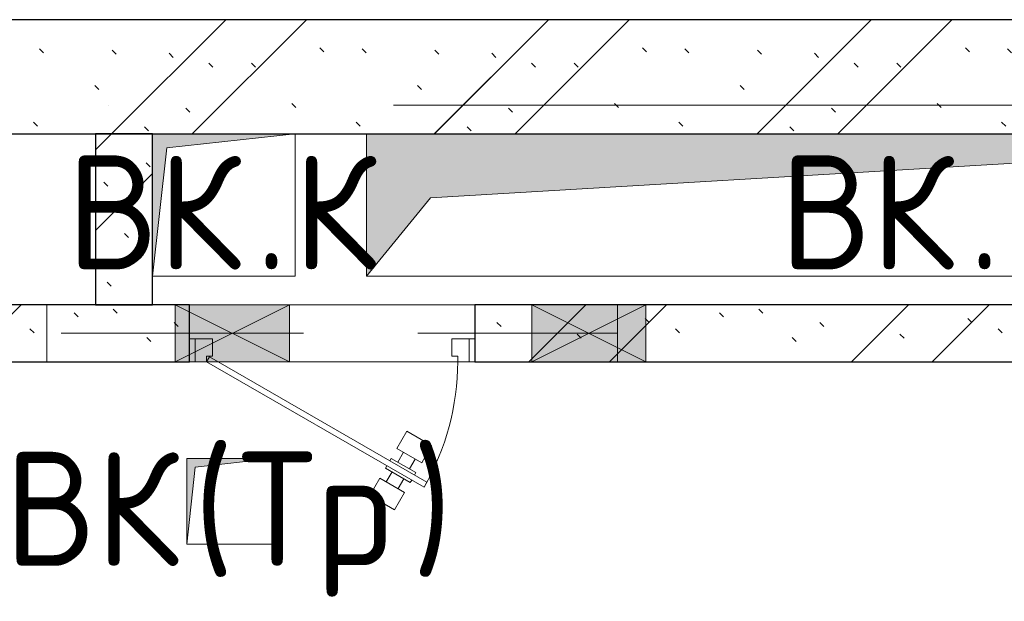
# Model space of a CAD drawing. Header units: millimetres. Extents: x -30540 to 173936, y -11730 to 122288.
# Tile 86 of 116: x 82973 to 84699, y 84930 to 85950. Entities that reach past the tile are written whole.
import ezdxf

# ---------------------------------------------------------------- set-up
doc = ezdxf.new("R2010")
doc.units = ezdxf.units.MM
doc.linetypes.add('3_ Штрих_ 1 х 1 мм', pattern=[400, 200, -200])
doc.linetypes.add('ADSK_Линия сетки', pattern=[5000, 4000, -500, 0, -500])
for name, color, linetype, lineweight in [('A-____-NOTE-TEXT', 7, 'Continuous', 18), ('A-DOOR-____-MCUT', 7, 'Continuous', 9), ('A-DOOR-____-OTLN', 7, 'Continuous', 18), ('A-DOOR-FRAM-MCUT', 7, 'Continuous', 9), ('A-GLAZ-____-MCUT', 7, 'Continuous', 9), ('A-GLAZ-____-OTLN', 7, 'Continuous', 18), ('A-WALL-____-PATT', 7, 'Continuous', 40), ('I-WALL-____-MCUT', 7, 'Continuous', 40), ('I-WALL-____-OTLN', 7, 'Continuous', 18), ('M-EQPM-____-OTLN', 7, 'Continuous', 18), ('S-BEAM-____-OTLN', 7, 'Continuous', 18), ('S-GRID-____-OTLN', 7, 'Continuous', 9)]:
    doc.layers.add(name, color=color, linetype=linetype, lineweight=lineweight)
doc.styles.add('GOST Common', font='GOST_Common.ttf', dxfattribs={"height": 200})
pattern_1 = [(135, (300.56, 377.28), (-565.6854, 6e-14), [10, -790]), (135, (349.8, 474.73), (-565.6854, 6e-14), [10, -790]), (135, (423.93, 473.06), (-565.6854, 6e-14), [10, -790]), (135, (229.92, 447.9), (-565.6854, 6e-14), [10, -790]), (135, (155.08, 447.9), (-565.6854, 6e-14), [10, -790]), (135, (114.9, 369.03), (-565.6854, 6e-14), [10, -790]), (135, (132.43, 285.8), (-565.6854, 6e-14), [10, -790]), (135, (214.66, 322), (-565.6854, 6e-14), [10, -790]), (135, (198.16, 261.88), (-565.6854, 6e-14), [10, -790]), (135, (45.2, 272.9), (-565.6854, 6e-14), [10, -790]), (135, (42.32, 336.16), (-565.6854, 6e-14), [10, -790]), (135, (92.26, 192.24), (-565.6854, 6e-14), [10, -790]), (135, (7.07, 149.2), (-565.6854, 6e-14), [10, -790]), (135, (80.6, 95.1), (-565.6854, 6e-14), [10, -790]), (135, (79.53, 36.94), (-565.6854, 6e-14), [10, -790]), (135, (153.87, 74.56), (-565.6854, 6e-14), [10, -790]), (135, (228.35, 124.8), (-565.6854, 6e-14), [10, -790]), (135, (279.75, 180.4), (-565.6854, 6e-14), [10, -790]), (135, (282.9, 31.63), (-565.6854, 6e-14), [10, -790]), (135, (377.38, 53.45), (-565.6854, 6e-14), [10, -790]), (135, (352.28, 102.7), (-565.6854, 6e-14), [10, -790]), (135, (354.05, 0), (-565.6854, 6e-14), [10, -790]), (135, (553.23, 16.45), (-565.6854, 6e-14), [10, -790]), (135, (542.38, 63.45), (-565.6854, 6e-14), [10, -790]), (135, (536.58, 239.3), (-565.6854, 6e-14), [10, -790]), (135, (475.85, 203.9), (-565.6854, 6e-14), [10, -790]), (135, (475.85, 316.54), (-565.6854, 6e-14), [10, -790]), (135, (520.8, 408.7), (-565.6854, 6e-14), [10, -790]), (135, (551.1, 470.8), (-565.6854, 6e-14), [10, -790]), (135, (235.25, 537.93), (-565.6854, 6e-14), [10, -790]), (135, (407.25, 547.65), (-565.6854, 6e-14), [10, -790]), (135, (94.5, 558.6), (-565.6854, 6e-14), [10, -790]), (135, (46.4, 532.3), (-565.6854, 6e-14), [10, -790]), (135, (85.56, 465.04), (-565.6854, 6e-14), [10, -790]), (135, (355.53, 181.14), (-565.6854, 6e-14), [10, -790]), (135, (362.23, 243.6), (-565.6854, 6e-14), [10, -790]), (135, (413.45, 344.1), (-565.6854, 6e-14), [10, -790]), (135, (286.3, 273.25), (-565.6854, 6e-14), [10, -790]), (135, (423.02, 263.72), (-565.6854, 6e-14), [10, -790]), (135, (162.94, 190.2), (-565.6854, 6e-14), [10, -790]), (135, (470.25, 120.93), (-565.6854, 6e-14), [10, -790]), (135, (484.48, 9.78), (-565.6854, 6e-14), [10, -790]), (45, (0, 212.13), (-565.6854, 0), []), (45, (212.13, 0), (-565.6854, 0), []), (45, (353.55, 0), (-565.6854, 0), []), (45, (0, 353.55), (-565.6854, 0), [])]

# ---------------------------------------------------------------- blocks, each defined once
blk = doc.blocks.new('АР_Отверстие прямоугольное - ВК_К-4526024-01 ЭМ')
at = {"layer": 'A-GLAZ-____-OTLN', "lineweight": 13, "true_color": 0xf9f9f9}
blk.add_hatch(color=7, dxfattribs=at).paths.add_polyline_path([(25, 50), (25, -50), (225, -50), (225, 50)])
at = {"layer": 'A-GLAZ-____-MCUT', "color": 254, "lineweight": 15, "true_color": 0xcccccc}
for p, q in [((25, 50), (25, -50)), ((225, 50), (225, -50))]:
    blk.add_line(p, q, dxfattribs=at)
at = {"layer": 'A-GLAZ-____-OTLN', "color": 254, "lineweight": 5, "true_color": 0xcccccc}
for p, q in [((225, 50), (25, -50)), ((25, 50), (225, -50))]:
    blk.add_line(p, q, dxfattribs=at)
at = {"layer": 'A-GLAZ-____-OTLN', "color": 254, "lineweight": 13, "true_color": 0xcccccc}
for p, q in [((225, 50), (25, 50)), ((25, 50), (25, -50)), ((225, -50), (225, 50)), ((25, -50), (225, -50))]:
    blk.add_line(p, q, dxfattribs=at)
blk = doc.blocks.new('АР_Отверстие прямоугольное - ВК_К-4526086-01 ЭМ')
at = {"layer": 'A-GLAZ-____-OTLN', "lineweight": 13, "true_color": 0xf9f9f9}
blk.add_hatch(color=7, dxfattribs=at).paths.add_polyline_path([(225, -50), (225, 50), (25, 50), (25, -50)])
at = {"layer": 'A-GLAZ-____-MCUT', "color": 254, "lineweight": 15, "true_color": 0xcccccc}
for p, q in [((25, 50), (25, -50)), ((225, 50), (225, -50))]:
    blk.add_line(p, q, dxfattribs=at)
at = {"layer": 'A-GLAZ-____-OTLN', "color": 254, "lineweight": 5, "true_color": 0xcccccc}
for p, q in [((225, 50), (25, -50)), ((25, 50), (225, -50))]:
    blk.add_line(p, q, dxfattribs=at)
at = {"layer": 'A-GLAZ-____-OTLN', "color": 254, "lineweight": 13, "true_color": 0xcccccc}
for p, q in [((225, 50), (25, 50)), ((25, 50), (25, -50)), ((225, -50), (225, 50)), ((25, -50), (225, -50))]:
    blk.add_line(p, q, dxfattribs=at)
blk = doc.blocks.new('АР_Дверь однопольная - 500х1300h_400__ЭОМ_СС_EI60-4504893-01 ЭМ')
at = {"layer": 'A-DOOR-____-MCUT', "color": 254, "lineweight": 15, "true_color": 0xcccccc}
for p, q in [((-161.1, 270), (-166.1, 261.3)), ((-166.1, 261.3), (200, 50)), ((220, 50), (-161.1, 270)), ((200, 50), (215, 41.3)), ((215, 41.3), (220, 50))]:
    blk.add_line(p, q, dxfattribs=at)
at = {"layer": 'A-DOOR-____-OTLN', "color": 254, "lineweight": 5, "true_color": 0xcccccc}
for p, q in [((-126.9, 279.2), (-109.4, 309.5)), ((-109.4, 309.5), (-66.1, 284.5)), ((-83.6, 254.2), (-126.9, 279.2)), ((-66.1, 284.5), (-83.6, 254.2)), ((-139.4, 257.5), (-136.9, 261.8)), ((-136.9, 261.8), (-93.6, 236.8)), ((-125.6, 255.3), (-115.6, 272.6)), ((-104.9, 243.3), (-94.9, 260.7)), ((-144.4, 248.8), (-146.9, 244.5)), ((-146.9, 244.5), (-103.6, 219.5)), ((-174.4, 196.9), (-156.9, 227.2)), ((-156.9, 227.2), (-113.6, 202.2)), ((-135.6, 238), (-145.6, 220.7)), ((-114.9, 226), (-124.9, 208.7)), ((-93.6, 236.8), (-96.1, 232.5)), ((-103.6, 219.5), (-101.1, 223.8)), ((-131.1, 171.9), (-174.4, 196.9)), ((-113.6, 202.2), (-131.1, 171.9))]:
    blk.add_line(p, q, dxfattribs=at)
at = {"layer": 'A-DOOR-____-OTLN', "color": 254, "lineweight": 13, "true_color": 0xcccccc}
blk.add_arc((220, 50), 440, 150, 180, dxfattribs=at)
at = {"layer": 'A-DOOR-FRAM-MCUT', "color": 254, "lineweight": 15, "true_color": 0xcccccc}
for p, q in [((-240, 50), (-250, 50)), ((-220, 50), (-240, 50)), ((-240, 50), (-240, 10)), ((-220, 40), (-220, 50)), ((-210, 40), (-220, 40)), ((-210, 10), (-210, 40)), ((220, 40), (210, 40)), ((210, 40), (210, 10)), ((240, 50), (220, 50)), ((220, 50), (220, 40)), ((240, 10), (240, 50)), ((240, 50), (250, 50)), ((-240, 10), (-250, 10)), ((-240, 10), (-210, 10)), ((210, 10), (240, 10)), ((240, 10), (250, 10))]:
    blk.add_line(p, q, dxfattribs=at)
blk = doc.blocks.new('АР_Перемычка - 100_Ар_10x2_250-250-4504935-01 ЭМ')
at = {"layer": 'S-BEAM-____-OTLN', "color": 254, "linetype": '3_ Штрих_ 1 х 1 мм', "lineweight": 15, "true_color": 0xdcdcdc}
for p, q in [((-500, 50), (-500, -50)), ((500, 50), (500, -50)), ((-500, 0), (-350, 0)), ((-350, 0), (75, 0)), ((75, 0), (275, 0)), ((275, 0), (500, 0))]:
    blk.add_line(p, q, dxfattribs=at)
blk = doc.blocks.new('АР_Канал вертикальный прямоугольный - ВК_Тр_-2674209-01 ЭМ')
at = {"layer": 'M-EQPM-____-OTLN', "lineweight": 13, "true_color": 0xe2e2e2}
blk.add_hatch(color=254, dxfattribs=at).paths.add_polyline_path([(-75, -75), (-60, 60), (75, 75), (-75, 75)])
at = {"layer": 'M-EQPM-____-OTLN', "color": 253, "lineweight": 13, "true_color": 0xaaaaaa}
for p, q in [((75, 75), (-75, 75)), ((-75, 75), (-75, -75)), ((75, 75), (-75, 75)), ((-75, 75), (-75, -75)), ((-75, -75), (-75, 75)), ((-75, 75), (75, 75)), ((-60, 60), (75, 75)), ((-60, 60), (75, 75)), ((75, -75), (75, 75)), ((75, 75), (75, -75)), ((-75, -75), (-60, 60)), ((-75, -75), (-60, 60)), ((-75, -75), (75, -75)), ((75, -75), (-75, -75))]:
    blk.add_line(p, q, dxfattribs=at)
blk = doc.blocks.new('АР_Канал вертикальный прямоугольный - ВК_К-2673427-01 ЭМ')
at = {"layer": 'M-EQPM-____-OTLN', "lineweight": 13, "true_color": 0xe2e2e2}
blk.add_hatch(color=254, dxfattribs=at).paths.add_polyline_path([(-125, -125), (-100, 100), (125, 125), (-125, 125)])
at = {"layer": 'M-EQPM-____-OTLN', "color": 253, "lineweight": 13, "true_color": 0xaaaaaa}
for p, q in [((125, 125), (-125, 125)), ((-125, 125), (-125, -125)), ((125, 125), (-125, 125)), ((-125, 125), (-125, -125)), ((-125, -125), (-125, 125)), ((-125, 125), (125, 125)), ((-100, 100), (125, 125)), ((-100, 100), (125, 125)), ((125, -125), (125, 125)), ((125, 125), (125, -125)), ((-125, -125), (-100, 100)), ((-125, -125), (-100, 100)), ((-125, -125), (125, -125)), ((125, -125), (-125, -125))]:
    blk.add_line(p, q, dxfattribs=at)
blk = doc.blocks.new('АР_Канал вертикальный прямоугольный - ВК_К-2673414-01 ЭМ')
at = {"layer": 'M-EQPM-____-OTLN', "lineweight": 13, "true_color": 0xe2e2e2}
blk.add_hatch(color=254, dxfattribs=at).paths.add_polyline_path([(-1000, -125), (-887.5, 12.5), (1000, 125), (-1000, 125)])
at = {"layer": 'M-EQPM-____-OTLN', "color": 253, "lineweight": 13, "true_color": 0xaaaaaa}
for p, q in [((1000, 125), (-1000, 125)), ((-1000, 125), (-1000, -125)), ((1000, 125), (-1000, 125)), ((-1000, 125), (-1000, -125)), ((-1000, -125), (-1000, 125)), ((-1000, 125), (1000, 125)), ((-887.5, 12.5), (1000, 125)), ((-887.5, 12.5), (1000, 125)), ((1000, -125), (1000, 125)), ((1000, 125), (1000, -125)), ((-1000, -125), (-887.5, 12.5)), ((-1000, -125), (-887.5, 12.5)), ((-1000, -125), (1000, -125)), ((1000, -125), (-1000, -125))]:
    blk.add_line(p, q, dxfattribs=at)
blk = doc.blocks.new('Наметкина 10_РД_АР_К3_отсоединено_rvt-1-01 ЭМ')
at = {"layer": 'A-WALL-____-PATT', "lineweight": 5, "true_color": 0xcccccc}
h = blk.add_hatch(dxfattribs=at)
h.set_pattern_fill('FP_51', color=254, style=0, pattern_type=2)
h.set_pattern_definition(pattern_1)
h.paths.add_polyline_path([(88570.3, 85750), (88655.3, 85750), (88655.3, 85950), (82355.3, 85950), (82355.3, 85750), (88280.3, 85750)])
h = blk.add_hatch(dxfattribs=at)
h.set_pattern_fill('FP_51', color=254, style=0, pattern_type=2)
h.set_pattern_definition(pattern_1)
h.paths.add_polyline_path([(83205.3, 85450), (83205.3, 85750), (83105.3, 85750), (83105.3, 85450)])
h = blk.add_hatch(dxfattribs=at)
h.set_pattern_fill('FP_51', color=254, style=0, pattern_type=2)
h.set_pattern_definition(pattern_1)
h.paths.add_polyline_path([(86680.3, 85350), (86680.3, 85450), (86530.3, 85450), (86530.3, 85350)])
h.paths.add_polyline_path([(85752.1, 85350), (85830.3, 85350), (85830.3, 85450), (83770.3, 85450), (83770.3, 85350), (84070.3, 85350)])
h.paths.add_polyline_path([(83270.3, 85350), (83270.3, 85450), (82815.3, 85450), (82815.3, 85350), (83245.3, 85350)])
h.paths.add_polyline_path([(82255.3, 85350), (82515.3, 85350), (82515.3, 85450), (82255.3, 85450)])
at = {"layer": 'I-WALL-____-MCUT', "color": 254, "lineweight": 30, "true_color": 0xcccccc}
for p, q in [((87480.3, 85950), (82355.3, 85950)), ((82355.3, 85750), (87480.3, 85750)), ((83105.3, 85750), (83105.3, 85450)), ((83205.3, 85750), (83105.3, 85750)), ((83205.3, 85450), (83205.3, 85750)), ((83245.3, 85450), (82815.3, 85450)), ((83105.3, 85450), (83205.3, 85450)), ((83270.3, 85450), (83245.3, 85450)), ((83270.3, 85350), (83270.3, 85450)), ((83870.3, 85450), (83770.3, 85450)), ((83770.3, 85450), (83770.3, 85350)), ((84070.3, 85450), (83870.3, 85450)), ((85830.3, 85450), (84070.3, 85450)), ((82815.3, 85350), (83245.3, 85350)), ((83245.3, 85350), (83270.3, 85350)), ((83770.3, 85350), (83870.3, 85350)), ((83870.3, 85350), (84070.3, 85350)), ((84070.3, 85350), (85830.3, 85350))]:
    blk.add_line(p, q, dxfattribs=at)
at = {"layer": 'I-WALL-____-OTLN', "color": 254, "lineweight": 13, "true_color": 0xcccccc}
for p, q in [((83270.3, 85450), (83445.3, 85450)), ((83445.3, 85450), (83770.3, 85450)), ((83280.3, 85350), (83270.3, 85350)), ((83445.3, 85350), (83320.3, 85350)), ((83740.3, 85350), (83445.3, 85350)), ((83770.3, 85350), (83760.3, 85350))]:
    blk.add_line(p, q, dxfattribs=at)
at = {"layer": 'A-DOOR-____-OTLN', "color": 254, "lineweight": 13, "true_color": 0xcccccc, "rotation": 180}
blk.add_blockref('АР_Дверь однопольная - 500х1300h_400__ЭОМ_СС_EI60-4504893-01 ЭМ', (83520.3, 85400), dxfattribs=at)
at = {"layer": 'A-GLAZ-____-OTLN', "color": 254, "lineweight": 13, "true_color": 0xcccccc, "rotation": 180}
blk.add_blockref('АР_Отверстие прямоугольное - ВК_К-4526024-01 ЭМ', (83470.3, 85400), dxfattribs=at)
at = {"layer": 'A-GLAZ-____-OTLN', "color": 254, "lineweight": 13, "true_color": 0xcccccc}
blk.add_blockref('АР_Отверстие прямоугольное - ВК_К-4526086-01 ЭМ', (83845.3, 85400), dxfattribs=at)
at = {"layer": 'M-EQPM-____-OTLN', "color": 253, "lineweight": 5, "true_color": 0xaaaaaa}
for name, p in [('АР_Канал вертикальный прямоугольный - ВК_К-2673427-01 ЭМ', (83330.3, 85625)), ('АР_Канал вертикальный прямоугольный - ВК_К-2673414-01 ЭМ', (84580.3, 85625)), ('АР_Канал вертикальный прямоугольный - ВК_Тр_-2674209-01 ЭМ', (83340.3, 85105))]:
    blk.add_blockref(name, p, dxfattribs=at)
at = {"layer": 'S-BEAM-____-OTLN', "color": 254, "lineweight": 13, "true_color": 0xcccccc, "rotation": 180}
blk.add_blockref('АР_Перемычка - 100_Ар_10x2_250-250-4504935-01 ЭМ', (83520.3, 85400), dxfattribs=at)
at = {"layer": 'A-____-NOTE-TEXT', "color": 253, "lineweight": 5, "true_color": 0xaaaaaa, "char_height": 200, "attachment_point": 1, "style": 'GOST Common'}
for s, insert, width in [('ВК', (83055.1, 85712.2), 400.844), ('\\fGOST Common|b0|i0|c204|p34|;К', (83452, 85712.2), 192.405), ('ВК', (84305.1, 85712.2), 400.844), ('\\fGOST Common|b0|i0|c204|p34|;.', (83385.8, 85712.2), 80.169), ('\\fGOST Common|b0|i0|c204|p34|;.', (84635.8, 85712.2), 80.169), ('\\fGOST Common|b0|i0|c204|p34|;(', (83276.8, 85192.2), 96.203), ('\\fGOST Common|b0|i0|c204|p34|;)', (83660.5, 85192.2), 96.203), ('ВК', (82946.1, 85192.2), 400.844), ('Тр', (83356.2, 85192.2), 368.776)]:
    blk.add_mtext(s, dxfattribs=dict(at, insert=insert, width=width))

msp = doc.modelspace()

# ---------------------------------------------------------------- linework, layer by layer
at = {"layer": 'S-GRID-____-OTLN', "color": 253, "linetype": 'ADSK_Линия сетки', "true_color": 0xaaaaaa}
msp.add_line((132629, 85800), (62296.8, 85800), dxfattribs=at)

# ---------------------------------------------------------------- block references
at = {"lineweight": 5}
msp.add_blockref('Наметкина 10_РД_АР_К3_отсоединено_rvt-1-01 ЭМ', (0, 0), dxfattribs=at)

doc.saveas('drawing.dxf')
